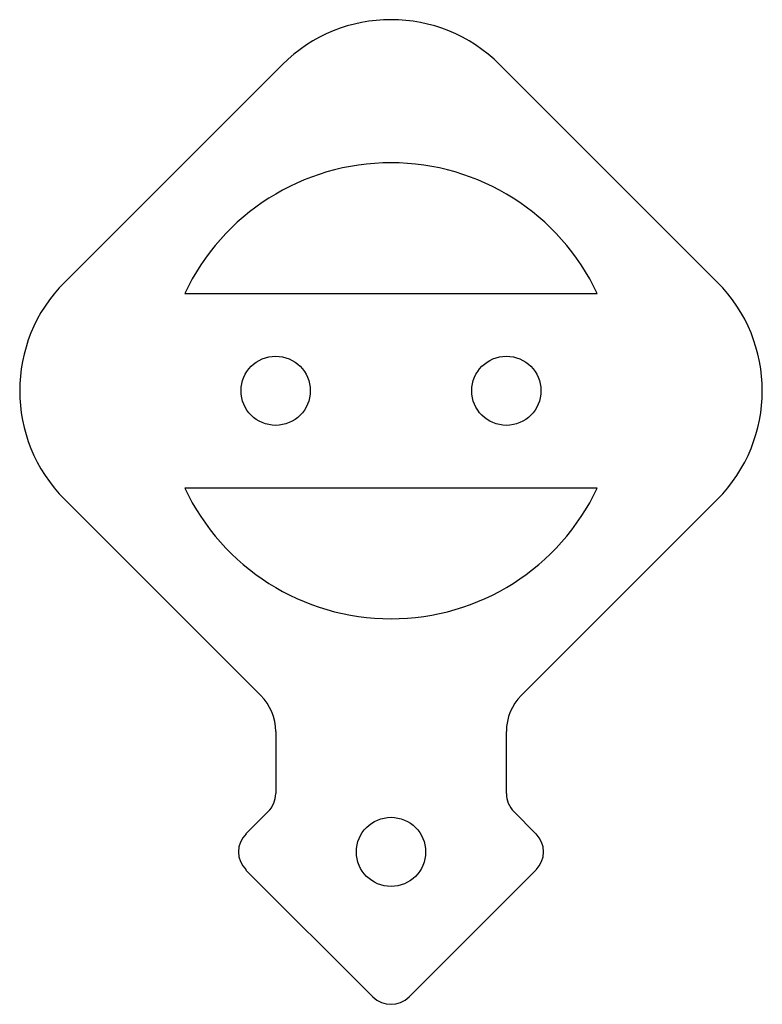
# Model space of a CAD drawing. Header units: millimetres. Extents: x 0 to 145, y 0 to 193.
import ezdxf

# ---------------------------------------------------------------- set-up
doc = ezdxf.new("R2010")
doc.units = ezdxf.units.MM
doc.linetypes.add('SLD-Sürekli', pattern=[0])

msp = doc.modelspace()

# ---------------------------------------------------------------- linework, layer by layer
at = {"color": 7, "linetype": 'SLD-Sürekli', "lineweight": 25}
for p, q in [((51.61, 183.79), (9.19, 141.36)), ((136.47, 141.36), (94.04, 183.79)), ((32.59, 139.15), (113.07, 139.15)), ((113.07, 101.15), (32.59, 101.15)), ((9.19, 98.94), (47.4, 60.72)), ((98.26, 60.72), (136.47, 98.94)), ((50.33, 53.65), (50.33, 41.54)), ((95.33, 41.54), (95.33, 53.65)), ((48.86, 38), (44.54, 33.68)), ((101.11, 33.68), (96.79, 38)), ((44.54, 26.61), (69.29, 1.86)), ((76.36, 1.86), (101.11, 26.61))]:
    msp.add_line(p, q, dxfattribs=at)
for centre in [(50.33, 120.15), (95.33, 120.15), (72.83, 30.15)]:
    msp.add_circle(centre, 6.75, dxfattribs=at)
for centre, radius, start, end in [((72.83, 162.58), 30, 45, 135), ((72.83, 120.15), 44.5, 25.2752, 154.7248), ((30.4, 120.15), 30, 135, 225), ((115.25, 120.15), 30, 315, 45), ((72.83, 120.15), 44.5, 205.2752, 334.7248), ((40.33, 53.65), 10, 0, 45), ((105.33, 53.65), 10, 135, 180), ((45.33, 41.54), 5, 315, 0), ((100.33, 41.54), 5, 180, 225), ((48.08, 30.15), 5, 135, 225), ((97.58, 30.15), 5, 315, 45), ((72.83, 5.4), 5, 225, 315)]:
    msp.add_arc(centre, radius, start, end, dxfattribs=at)

doc.saveas('drawing.dxf')
